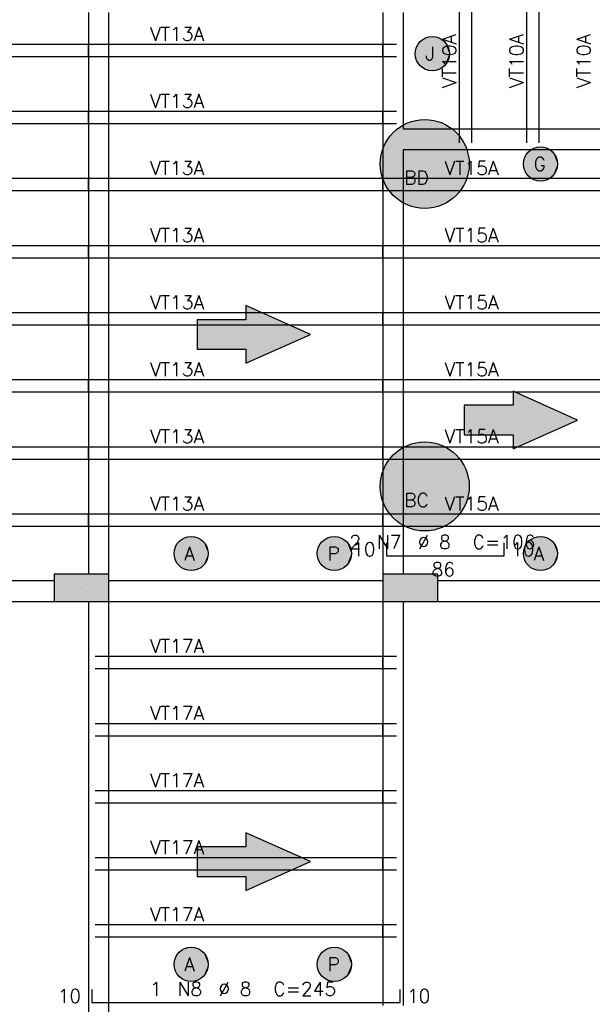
# Model space of a CAD drawing. Extents: x 0 to 119, y 0 to 84.
# Tile 14 of 21: x 19 to 27, y 48 to 62. Entities that reach past the tile are written whole.
import ezdxf

# ---------------------------------------------------------------- set-up
doc = ezdxf.new("R2010")
doc.units = 0
doc.header["$MEASUREMENT"] = 0
for name, color, linetype in [('1', 1, 'CONTINUOUS'), ('2', 2, 'CONTINUOUS'), ('6', 6, 'CONTINUOUS'), ('9', 9, 'CONTINUOUS')]:
    doc.layers.add(name, color=color, linetype=linetype)
doc.styles.get("Standard").update_dxf_attribs({"font": 'ROMANS.SHX'})

msp = doc.modelspace()

# ---------------------------------------------------------------- linework, layer by layer
at = {"layer": '1', "linetype": 'Continuous'}
for p, q in [((25.29187, 60.69299), (25.29187, 62.89299)), ((25.47187, 60.69299), (25.47187, 62.89299)), ((26.27187, 60.69299), (26.27187, 62.89299)), ((26.45187, 60.69299), (26.45187, 62.89299)), ((14.87187, 61.93299), (19.87187, 61.93299)), ((19.87187, 61.75299), (19.87187, 61.93299)), ((19.87187, 61.93299), (20.07187, 61.93299)), ((19.97187, 61.93299), (20.17187, 61.93299)), ((20.17187, 61.93299), (24.17187, 61.93299)), ((20.17187, 61.75299), (20.17187, 61.93299)), ((24.17187, 61.75299), (24.17187, 61.93299)), ((24.17187, 61.93299), (24.37187, 61.93299)), ((14.87187, 61.75299), (19.87187, 61.75299)), ((19.87187, 61.75299), (20.07187, 61.75299)), ((19.97187, 61.75299), (20.17187, 61.75299)), ((20.17187, 61.75299), (24.17187, 61.75299)), ((24.17187, 61.75299), (24.37187, 61.75299)), ((14.87187, 60.95299), (19.87187, 60.95299)), ((19.87187, 60.77299), (19.87187, 60.95299)), ((19.87187, 60.95299), (20.07187, 60.95299)), ((19.97187, 60.95299), (20.17187, 60.95299)), ((20.17187, 60.95299), (24.17187, 60.95299)), ((20.17187, 60.77299), (20.17187, 60.95299)), ((24.17187, 60.77299), (24.17187, 60.95299)), ((24.17187, 60.95299), (24.37187, 60.95299)), ((14.87187, 60.77299), (19.87187, 60.77299)), ((19.87187, 60.77299), (20.07187, 60.77299)), ((19.97187, 60.77299), (20.17187, 60.77299)), ((20.17187, 60.77299), (24.17187, 60.77299)), ((24.17187, 60.77299), (24.37187, 60.77299)), ((25.47187, 60.69299), (25.29187, 60.69299)), ((25.29187, 60.49299), (25.29187, 60.69299)), ((25.47187, 60.49299), (25.47187, 60.69299)), ((26.45187, 60.69299), (26.27187, 60.69299)), ((26.27187, 60.49299), (26.27187, 60.69299)), ((26.45187, 60.49299), (26.45187, 60.69299)), ((14.87187, 59.97299), (19.87187, 59.97299)), ((19.87187, 59.79299), (19.87187, 59.97299)), ((19.87187, 59.97299), (20.07187, 59.97299)), ((19.97187, 59.97299), (20.17187, 59.97299)), ((20.17187, 59.97299), (24.17187, 59.97299)), ((20.17187, 59.79299), (20.17187, 59.97299)), ((24.17187, 59.79299), (24.17187, 59.97299)), ((24.17187, 59.97299), (24.37187, 59.97299)), ((24.27187, 59.97299), (24.47187, 59.97299)), ((24.47187, 59.97299), (27.67187, 59.97299)), ((24.47187, 59.79299), (24.47187, 59.97299)), ((14.87187, 59.79299), (19.87187, 59.79299)), ((19.87187, 59.79299), (20.07187, 59.79299)), ((19.97187, 59.79299), (20.17187, 59.79299)), ((20.17187, 59.79299), (24.17187, 59.79299)), ((24.17187, 59.79299), (24.37187, 59.79299)), ((24.27187, 59.79299), (24.47187, 59.79299)), ((24.47187, 59.79299), (27.67187, 59.79299)), ((14.87187, 58.99299), (19.87187, 58.99299)), ((19.87187, 58.81299), (19.87187, 58.99299)), ((19.87187, 58.99299), (20.07187, 58.99299)), ((19.97187, 58.99299), (20.17187, 58.99299)), ((20.17187, 58.99299), (24.17187, 58.99299)), ((20.17187, 58.81299), (20.17187, 58.99299)), ((24.17187, 58.81299), (24.17187, 58.99299)), ((24.17187, 58.99299), (24.37187, 58.99299)), ((24.27187, 58.99299), (24.47187, 58.99299)), ((24.47187, 58.99299), (27.67187, 58.99299)), ((24.47187, 58.81299), (24.47187, 58.99299)), ((14.87187, 58.81299), (19.87187, 58.81299)), ((19.87187, 58.81299), (20.07187, 58.81299)), ((19.97187, 58.81299), (20.17187, 58.81299)), ((20.17187, 58.81299), (24.17187, 58.81299)), ((24.17187, 58.81299), (24.37187, 58.81299)), ((24.27187, 58.81299), (24.47187, 58.81299)), ((24.47187, 58.81299), (27.67187, 58.81299)), ((14.87187, 58.01299), (19.87187, 58.01299)), ((19.87187, 57.83299), (19.87187, 58.01299)), ((19.87187, 58.01299), (20.07187, 58.01299)), ((19.97187, 58.01299), (20.17187, 58.01299)), ((20.17187, 58.01299), (24.17187, 58.01299)), ((20.17187, 57.83299), (20.17187, 58.01299)), ((24.17187, 57.83299), (24.17187, 58.01299)), ((24.17187, 58.01299), (24.37187, 58.01299)), ((24.27187, 58.01299), (24.47187, 58.01299)), ((24.47187, 58.01299), (27.67187, 58.01299)), ((24.47187, 57.83299), (24.47187, 58.01299)), ((14.87187, 57.83299), (19.87187, 57.83299)), ((19.87187, 57.83299), (20.07187, 57.83299)), ((19.97187, 57.83299), (20.17187, 57.83299)), ((20.17187, 57.83299), (24.17187, 57.83299)), ((24.17187, 57.83299), (24.37187, 57.83299)), ((24.27187, 57.83299), (24.47187, 57.83299)), ((24.47187, 57.83299), (27.67187, 57.83299)), ((14.87187, 57.03299), (19.87187, 57.03299)), ((19.87187, 56.85299), (19.87187, 57.03299)), ((19.87187, 57.03299), (20.07187, 57.03299)), ((19.97187, 57.03299), (20.17187, 57.03299)), ((20.17187, 57.03299), (24.17187, 57.03299)), ((20.17187, 56.85299), (20.17187, 57.03299)), ((24.17187, 56.85299), (24.17187, 57.03299)), ((24.17187, 57.03299), (24.37187, 57.03299)), ((24.27187, 57.03299), (24.47187, 57.03299)), ((24.47187, 57.03299), (27.67187, 57.03299)), ((24.47187, 56.85299), (24.47187, 57.03299)), ((14.87187, 56.85299), (19.87187, 56.85299)), ((19.87187, 56.85299), (20.07187, 56.85299)), ((19.97187, 56.85299), (20.17187, 56.85299)), ((20.17187, 56.85299), (24.17187, 56.85299)), ((24.17187, 56.85299), (24.37187, 56.85299)), ((24.27187, 56.85299), (24.47187, 56.85299)), ((24.47187, 56.85299), (27.67187, 56.85299)), ((14.87187, 56.05299), (19.87187, 56.05299)), ((19.87187, 55.87299), (19.87187, 56.05299)), ((19.87187, 56.05299), (20.07187, 56.05299)), ((19.97187, 56.05299), (20.17187, 56.05299)), ((20.17187, 56.05299), (24.17187, 56.05299)), ((20.17187, 55.87299), (20.17187, 56.05299)), ((24.17187, 55.87299), (24.17187, 56.05299)), ((24.17187, 56.05299), (24.37187, 56.05299)), ((24.27187, 56.05299), (24.47187, 56.05299)), ((24.47187, 56.05299), (27.67187, 56.05299)), ((24.47187, 55.87299), (24.47187, 56.05299)), ((14.87187, 55.87299), (19.87187, 55.87299)), ((19.87187, 55.87299), (20.07187, 55.87299)), ((19.97187, 55.87299), (20.17187, 55.87299)), ((20.17187, 55.87299), (24.17187, 55.87299)), ((24.17187, 55.87299), (24.37187, 55.87299)), ((24.27187, 55.87299), (24.47187, 55.87299)), ((24.47187, 55.87299), (27.67187, 55.87299)), ((14.87187, 55.07299), (19.87187, 55.07299)), ((19.87187, 54.89299), (19.87187, 55.07299)), ((19.87187, 55.07299), (20.07187, 55.07299)), ((19.97187, 55.07299), (20.17187, 55.07299)), ((20.17187, 55.07299), (24.17187, 55.07299)), ((20.17187, 54.89299), (20.17187, 55.07299)), ((24.17187, 54.89299), (24.17187, 55.07299)), ((24.17187, 55.07299), (24.37187, 55.07299)), ((24.27187, 55.07299), (24.47187, 55.07299)), ((24.47187, 55.07299), (27.67187, 55.07299)), ((24.47187, 54.89299), (24.47187, 55.07299)), ((14.87187, 54.89299), (19.87187, 54.89299)), ((19.87187, 54.89299), (20.07187, 54.89299)), ((19.97187, 54.89299), (20.17187, 54.89299)), ((20.17187, 54.89299), (24.17187, 54.89299)), ((24.17187, 54.89299), (24.37187, 54.89299)), ((24.27187, 54.89299), (24.47187, 54.89299)), ((24.47187, 54.89299), (27.67187, 54.89299)), ((19.77187, 53.99299), (19.77187, 53.99299)), ((24.57187, 53.99299), (24.57187, 53.99299)), ((19.97187, 52.99299), (20.17187, 52.99299)), ((20.17187, 52.99299), (24.17187, 52.99299)), ((20.17187, 52.81299), (20.17187, 52.99299)), ((24.17187, 52.81299), (24.17187, 52.99299)), ((24.17187, 52.99299), (24.37187, 52.99299)), ((19.97187, 52.81299), (20.17187, 52.81299)), ((20.17187, 52.81299), (24.17187, 52.81299)), ((24.17187, 52.81299), (24.37187, 52.81299)), ((19.97187, 52.01299), (20.17187, 52.01299)), ((20.17187, 52.01299), (24.17187, 52.01299)), ((20.17187, 51.83299), (20.17187, 52.01299)), ((24.17187, 51.83299), (24.17187, 52.01299)), ((24.17187, 52.01299), (24.37187, 52.01299)), ((19.97187, 51.83299), (20.17187, 51.83299)), ((20.17187, 51.83299), (24.17187, 51.83299)), ((24.17187, 51.83299), (24.37187, 51.83299)), ((19.97187, 51.03299), (20.17187, 51.03299)), ((20.17187, 51.03299), (24.17187, 51.03299)), ((20.17187, 50.85299), (20.17187, 51.03299)), ((24.17187, 50.85299), (24.17187, 51.03299)), ((24.17187, 51.03299), (24.37187, 51.03299)), ((19.97187, 50.85299), (20.17187, 50.85299)), ((20.17187, 50.85299), (24.17187, 50.85299)), ((24.17187, 50.85299), (24.37187, 50.85299)), ((19.97187, 50.05299), (20.17187, 50.05299)), ((20.17187, 50.05299), (24.17187, 50.05299)), ((20.17187, 49.87299), (20.17187, 50.05299)), ((24.17187, 49.87299), (24.17187, 50.05299)), ((24.17187, 50.05299), (24.37187, 50.05299)), ((19.97187, 49.87299), (20.17187, 49.87299)), ((20.17187, 49.87299), (24.17187, 49.87299)), ((24.17187, 49.87299), (24.37187, 49.87299)), ((19.97187, 49.07299), (20.17187, 49.07299)), ((20.17187, 49.07299), (24.17187, 49.07299)), ((20.17187, 48.89299), (20.17187, 49.07299)), ((24.17187, 48.89299), (24.17187, 49.07299)), ((24.17187, 49.07299), (24.37187, 49.07299)), ((19.97187, 48.89299), (20.17187, 48.89299)), ((20.17187, 48.89299), (24.17187, 48.89299)), ((24.17187, 48.89299), (24.37187, 48.89299))]:
    msp.add_line(p, q, dxfattribs=at)
for points in [[(19.87187, 62.39299), (19.87187, 54.19299)], [(20.17187, 54.19299), (20.17187, 62.39299)], [(24.17187, 62.39299), (24.17187, 60.54299)], [(24.47187, 60.69299), (24.47187, 62.39299)], [(27.82187, 60.69299), (24.47187, 60.69299)], [(24.17187, 60.54299), (24.17187, 54.19299)], [(24.47187, 54.19299), (24.47187, 60.39299)], [(24.47187, 60.39299), (27.67187, 60.39299)], [(19.37187, 54.09299), (14.87187, 54.09299)], [(24.17187, 54.09299), (20.17187, 54.09299)], [(27.67187, 54.09299), (24.97187, 54.09299)], [(14.72187, 53.79299), (19.37187, 53.79299)], [(19.87187, 53.79299), (19.87187, 47.79299)], [(20.17187, 53.79299), (24.17187, 53.79299)], [(20.17187, 47.79299), (20.17187, 53.79299)], [(24.17187, 53.79299), (24.17187, 47.89299)], [(24.47187, 47.89299), (24.47187, 53.79299)], [(24.97187, 53.79299), (27.82187, 53.79299)]]:
    msp.add_lwpolyline(points, dxfattribs=at)
at = {"layer": '2', "linetype": 'Continuous'}
for points in [[(19.37187, 54.19299), (19.37187, 53.79299), (20.17187, 53.79299), (20.17187, 54.19299), (19.37187, 54.19299)], [(24.17187, 54.19299), (24.17187, 53.79299), (24.97187, 53.79299), (24.97187, 54.19299), (24.17187, 54.19299)]]:
    msp.add_lwpolyline(points, dxfattribs=at)
at = {"layer": '6', "linetype": 'Continuous'}
for p, q in [((24.22187, 54.65099), (24.22187, 54.46099)), ((25.94187, 54.46099), (25.94187, 54.65099)), ((24.22187, 54.46099), (25.94187, 54.46099)), ((19.92187, 48.12499), (19.92187, 47.93499)), ((24.42187, 47.93499), (24.42187, 48.12499)), ((19.92187, 47.93499), (24.42187, 47.93499))]:
    msp.add_line(p, q, dxfattribs=at)
for points in [[(21.459937, 57.477712), (22.17187, 57.477712), (22.17187, 57.271905), (23.113128, 57.69299), (22.17187, 58.114075), (22.17187, 57.908268), (21.459937, 57.908268), (21.459937, 57.477712)], [(25.359937, 56.227712), (26.07187, 56.227712), (26.07187, 56.021905), (27.013128, 56.44299), (26.07187, 56.864075), (26.07187, 56.658268), (25.359937, 56.658268), (25.359937, 56.227712)], [(21.459937, 49.777712), (22.17187, 49.777712), (22.17187, 49.571905), (23.113128, 49.99299), (22.17187, 50.414075), (22.17187, 50.208268), (21.459937, 50.208268), (21.459937, 49.777712)]]:
    msp.add_lwpolyline(points, dxfattribs=at)
for centre, radius in [((24.89187, 61.79299), 0.25), ((24.78187, 60.18299), 0.65), ((26.47187, 60.18299), 0.25), ((24.78187, 55.47299), 0.65), ((21.37187, 54.49299), 0.25), ((23.46187, 54.49299), 0.25), ((26.47187, 54.49299), 0.25), ((21.37187, 48.49299), 0.25), ((23.46187, 48.49299), 0.25)]:
    msp.add_circle(centre, radius, dxfattribs=at)
at = {"layer": '9', "linetype": 'Continuous'}
for points in [[(25.14187, 61.79299), (24.732514, 61.985618), (24.689616, 61.939936)], [(25.14187, 61.79299), (24.785425, 62.019197), (24.732514, 61.985618)], [(25.14187, 61.79299), (24.845025, 62.038562), (24.785425, 62.019197)], [(25.14187, 61.79299), (24.907568, 62.042497), (24.845025, 62.038562)], [(25.14187, 61.79299), (24.969124, 62.030754), (24.907568, 62.042497)], [(25.14187, 61.79299), (25.025827, 62.004072), (24.969124, 62.030754)], [(25.14187, 61.79299), (25.074112, 61.964127), (25.025827, 62.004072)], [(25.14187, 61.79299), (24.659426, 61.885021), (24.643841, 61.824323)], [(25.14187, 61.79299), (24.689616, 61.939936), (24.659426, 61.885021)], [(25.14187, 61.79299), (25.110947, 61.913428), (25.074112, 61.964127)], [(25.14187, 61.79299), (25.134016, 61.855162), (25.110947, 61.913428)], [(25.14187, 61.79299), (24.643841, 61.824323), (24.643841, 61.761657)], [(25.14187, 61.79299), (24.643841, 61.761657), (24.659426, 61.700959)], [(25.14187, 61.79299), (24.659426, 61.700959), (24.689616, 61.646044)], [(25.14187, 61.79299), (24.689616, 61.646044), (24.732514, 61.600362)], [(25.14187, 61.79299), (24.732514, 61.600362), (24.785425, 61.566783)], [(25.14187, 61.79299), (24.785425, 61.566783), (24.845025, 61.547418)], [(25.14187, 61.79299), (24.845025, 61.547418), (24.907568, 61.543483)], [(25.14187, 61.79299), (24.907568, 61.543483), (24.969124, 61.555226)], [(25.14187, 61.79299), (24.969124, 61.555226), (25.025827, 61.581908)], [(25.14187, 61.79299), (25.025827, 61.581908), (25.074112, 61.621853)], [(25.14187, 61.79299), (25.074112, 61.621853), (25.110947, 61.672552)], [(25.14187, 61.79299), (25.110947, 61.672552), (25.134016, 61.730818)], [(25.14187, 61.79299), (25.134016, 61.730818), (25.14187, 61.79299)], [(25.43187, 60.18299), (24.737512, 60.831475), (24.649624, 60.819395)], [(25.43187, 60.18299), (24.826228, 60.831475), (24.737512, 60.831475)], [(25.43187, 60.18299), (24.914116, 60.819395), (24.826228, 60.831475)], [(25.43187, 60.18299), (24.407028, 60.71402), (24.33821, 60.658033)], [(25.43187, 60.18299), (24.482828, 60.760115), (24.407028, 60.71402)], [(25.43187, 60.18299), (24.564198, 60.79546), (24.482828, 60.760115)], [(25.43187, 60.18299), (24.649624, 60.819395), (24.564198, 60.79546)], [(25.43187, 60.18299), (24.999542, 60.79546), (24.914116, 60.819395)], [(25.43187, 60.18299), (25.080912, 60.760115), (24.999542, 60.79546)], [(25.43187, 60.18299), (25.156712, 60.71402), (25.080912, 60.760115)], [(25.43187, 60.18299), (25.22553, 60.658033), (25.156712, 60.71402)], [(25.43187, 60.18299), (24.277658, 60.593197), (24.226497, 60.52072)], [(25.43187, 60.18299), (24.33821, 60.658033), (24.277658, 60.593197)], [(25.43187, 60.18299), (25.286082, 60.593197), (25.22553, 60.658033)], [(25.43187, 60.18299), (25.337243, 60.52072), (25.286082, 60.593197)], [(25.43187, 60.18299), (24.185683, 60.441951), (24.155974, 60.358358)], [(25.43187, 60.18299), (24.226497, 60.52072), (24.185683, 60.441951)], [(25.43187, 60.18299), (25.378057, 60.441951), (25.337243, 60.52072)], [(25.43187, 60.18299), (25.407766, 60.358358), (25.378057, 60.441951)], [(26.72187, 60.18299), (26.365425, 60.409197), (26.312514, 60.375618)], [(26.72187, 60.18299), (26.425025, 60.428562), (26.365425, 60.409197)], [(26.72187, 60.18299), (26.487568, 60.432497), (26.425025, 60.428562)], [(26.72187, 60.18299), (26.549124, 60.420754), (26.487568, 60.432497)], [(26.72187, 60.18299), (26.605827, 60.394072), (26.549124, 60.420754)], [(25.43187, 60.18299), (24.137924, 60.271498), (24.13187, 60.18299)], [(25.43187, 60.18299), (24.155974, 60.358358), (24.137924, 60.271498)], [(25.43187, 60.18299), (25.425816, 60.271498), (25.407766, 60.358358)], [(26.72187, 60.18299), (26.239426, 60.275021), (26.223841, 60.214323)], [(26.72187, 60.18299), (26.269616, 60.329936), (26.239426, 60.275021)], [(26.72187, 60.18299), (26.312514, 60.375618), (26.269616, 60.329936)], [(26.72187, 60.18299), (26.654112, 60.354127), (26.605827, 60.394072)], [(26.72187, 60.18299), (26.690947, 60.303428), (26.654112, 60.354127)], [(26.72187, 60.18299), (26.714016, 60.245162), (26.690947, 60.303428)], [(25.43187, 60.18299), (24.13187, 60.18299), (24.137924, 60.094482)], [(25.43187, 60.18299), (24.137924, 60.094482), (24.155974, 60.007622)], [(25.43187, 60.18299), (24.155974, 60.007622), (24.185683, 59.924029)], [(25.43187, 60.18299), (24.185683, 59.924029), (24.226497, 59.84526)], [(25.43187, 60.18299), (24.226497, 59.84526), (24.277658, 59.772783)], [(25.43187, 60.18299), (24.277658, 59.772783), (24.33821, 59.707947)], [(25.43187, 60.18299), (24.33821, 59.707947), (24.407028, 59.65196)], [(25.43187, 60.18299), (24.407028, 59.65196), (24.482828, 59.605865)], [(25.43187, 60.18299), (24.482828, 59.605865), (24.564198, 59.57052)], [(25.43187, 60.18299), (24.564198, 59.57052), (24.649624, 59.546585)], [(25.43187, 60.18299), (24.649624, 59.546585), (24.737512, 59.534505)], [(25.43187, 60.18299), (24.737512, 59.534505), (24.826228, 59.534505)], [(25.43187, 60.18299), (24.826228, 59.534505), (24.914116, 59.546585)], [(25.43187, 60.18299), (24.914116, 59.546585), (24.999542, 59.57052)], [(25.43187, 60.18299), (24.999542, 59.57052), (25.080912, 59.605865)], [(25.43187, 60.18299), (25.080912, 59.605865), (25.156712, 59.65196)], [(25.43187, 60.18299), (25.156712, 59.65196), (25.22553, 59.707947)], [(25.43187, 60.18299), (25.22553, 59.707947), (25.286082, 59.772783)], [(25.43187, 60.18299), (25.286082, 59.772783), (25.337243, 59.84526)], [(25.43187, 60.18299), (25.337243, 59.84526), (25.378057, 59.924029)], [(25.43187, 60.18299), (25.378057, 59.924029), (25.407766, 60.007622)], [(25.43187, 60.18299), (25.407766, 60.007622), (25.425816, 60.094482)], [(25.43187, 60.18299), (25.425816, 60.094482), (25.43187, 60.18299)], [(26.72187, 60.18299), (26.223841, 60.214323), (26.223841, 60.151657)], [(26.72187, 60.18299), (26.223841, 60.151657), (26.239426, 60.090959)], [(26.72187, 60.18299), (26.239426, 60.090959), (26.269616, 60.036044)], [(26.72187, 60.18299), (26.269616, 60.036044), (26.312514, 59.990362)], [(26.72187, 60.18299), (26.312514, 59.990362), (26.365425, 59.956783)], [(26.72187, 60.18299), (26.365425, 59.956783), (26.425025, 59.937418)], [(26.72187, 60.18299), (26.425025, 59.937418), (26.487568, 59.933483)], [(26.72187, 60.18299), (26.487568, 59.933483), (26.549124, 59.945226)], [(26.72187, 60.18299), (26.549124, 59.945226), (26.605827, 59.971908)], [(26.72187, 60.18299), (26.605827, 59.971908), (26.654112, 60.011853)], [(26.72187, 60.18299), (26.654112, 60.011853), (26.690947, 60.062552)], [(26.72187, 60.18299), (26.690947, 60.062552), (26.714016, 60.120818)], [(26.72187, 60.18299), (26.714016, 60.120818), (26.72187, 60.18299)], [(22.17187, 57.908268), (23.113128, 57.69299), (22.17187, 58.114075)], [(22.17187, 57.477712), (22.17187, 57.908268), (21.459937, 57.908268)], [(22.17187, 57.477712), (21.459937, 57.908268), (21.459937, 57.477712)], [(22.17187, 57.477712), (23.113128, 57.69299), (22.17187, 57.908268)], [(22.17187, 57.477712), (22.17187, 57.271905), (23.113128, 57.69299)], [(26.07187, 56.658268), (27.013128, 56.44299), (26.07187, 56.864075)], [(26.07187, 56.227712), (26.07187, 56.658268), (25.359937, 56.658268)], [(26.07187, 56.227712), (25.359937, 56.658268), (25.359937, 56.227712)], [(26.07187, 56.227712), (27.013128, 56.44299), (26.07187, 56.658268)], [(26.07187, 56.227712), (26.07187, 56.021905), (27.013128, 56.44299)], [(25.43187, 55.47299), (24.564198, 56.08546), (24.482828, 56.050115)], [(25.43187, 55.47299), (24.649624, 56.109395), (24.564198, 56.08546)], [(25.43187, 55.47299), (24.737512, 56.121475), (24.649624, 56.109395)], [(25.43187, 55.47299), (24.826228, 56.121475), (24.737512, 56.121475)], [(25.43187, 55.47299), (24.914116, 56.109395), (24.826228, 56.121475)], [(25.43187, 55.47299), (24.999542, 56.08546), (24.914116, 56.109395)], [(25.43187, 55.47299), (25.080912, 56.050115), (24.999542, 56.08546)], [(25.43187, 55.47299), (24.33821, 55.948033), (24.277658, 55.883197)], [(25.43187, 55.47299), (24.407028, 56.00402), (24.33821, 55.948033)], [(25.43187, 55.47299), (24.482828, 56.050115), (24.407028, 56.00402)], [(25.43187, 55.47299), (25.156712, 56.00402), (25.080912, 56.050115)], [(25.43187, 55.47299), (25.22553, 55.948033), (25.156712, 56.00402)], [(25.43187, 55.47299), (25.286082, 55.883197), (25.22553, 55.948033)], [(25.43187, 55.47299), (24.226497, 55.81072), (24.185683, 55.731951)], [(25.43187, 55.47299), (24.277658, 55.883197), (24.226497, 55.81072)], [(25.43187, 55.47299), (25.337243, 55.81072), (25.286082, 55.883197)], [(25.43187, 55.47299), (25.378057, 55.731951), (25.337243, 55.81072)], [(25.43187, 55.47299), (24.185683, 55.731951), (24.155974, 55.648358)], [(25.43187, 55.47299), (25.407766, 55.648358), (25.378057, 55.731951)], [(25.43187, 55.47299), (24.137924, 55.561498), (24.13187, 55.47299)], [(25.43187, 55.47299), (24.155974, 55.648358), (24.137924, 55.561498)], [(25.43187, 55.47299), (25.425816, 55.561498), (25.407766, 55.648358)], [(25.43187, 55.47299), (24.13187, 55.47299), (24.137924, 55.384482)], [(25.43187, 55.47299), (24.137924, 55.384482), (24.155974, 55.297622)], [(25.43187, 55.47299), (24.155974, 55.297622), (24.185683, 55.214029)], [(25.43187, 55.47299), (24.185683, 55.214029), (24.226497, 55.13526)], [(25.43187, 55.47299), (24.226497, 55.13526), (24.277658, 55.062783)], [(25.43187, 55.47299), (24.277658, 55.062783), (24.33821, 54.997947)], [(25.43187, 55.47299), (24.33821, 54.997947), (24.407028, 54.94196)], [(25.43187, 55.47299), (24.407028, 54.94196), (24.482828, 54.895865)], [(25.43187, 55.47299), (24.482828, 54.895865), (24.564198, 54.86052)], [(25.43187, 55.47299), (24.564198, 54.86052), (24.649624, 54.836585)], [(25.43187, 55.47299), (24.649624, 54.836585), (24.737512, 54.824505)], [(25.43187, 55.47299), (24.737512, 54.824505), (24.826228, 54.824505)], [(25.43187, 55.47299), (24.826228, 54.824505), (24.914116, 54.836585)], [(25.43187, 55.47299), (24.914116, 54.836585), (24.999542, 54.86052)], [(25.43187, 55.47299), (24.999542, 54.86052), (25.080912, 54.895865)], [(25.43187, 55.47299), (25.080912, 54.895865), (25.156712, 54.94196)], [(25.43187, 55.47299), (25.156712, 54.94196), (25.22553, 54.997947)], [(25.43187, 55.47299), (25.22553, 54.997947), (25.286082, 55.062783)], [(25.43187, 55.47299), (25.286082, 55.062783), (25.337243, 55.13526)], [(25.43187, 55.47299), (25.337243, 55.13526), (25.378057, 55.214029)], [(25.43187, 55.47299), (25.378057, 55.214029), (25.407766, 55.297622)], [(25.43187, 55.47299), (25.407766, 55.297622), (25.425816, 55.384482)], [(25.43187, 55.47299), (25.425816, 55.384482), (25.43187, 55.47299)], [(21.62187, 54.49299), (21.212514, 54.685618), (21.169616, 54.639936)], [(21.62187, 54.49299), (21.265425, 54.719197), (21.212514, 54.685618)], [(21.62187, 54.49299), (21.325025, 54.738562), (21.265425, 54.719197)], [(21.62187, 54.49299), (21.387568, 54.742497), (21.325025, 54.738562)], [(21.62187, 54.49299), (21.449124, 54.730754), (21.387568, 54.742497)], [(21.62187, 54.49299), (21.505827, 54.704072), (21.449124, 54.730754)], [(21.62187, 54.49299), (21.554112, 54.664127), (21.505827, 54.704072)], [(21.62187, 54.49299), (21.590947, 54.613428), (21.554112, 54.664127)], [(23.71187, 54.49299), (23.302514, 54.685618), (23.259616, 54.639936)], [(23.71187, 54.49299), (23.355425, 54.719197), (23.302514, 54.685618)], [(23.71187, 54.49299), (23.415025, 54.738562), (23.355425, 54.719197)], [(23.71187, 54.49299), (23.477568, 54.742497), (23.415025, 54.738562)], [(23.71187, 54.49299), (23.539124, 54.730754), (23.477568, 54.742497)], [(23.71187, 54.49299), (23.595827, 54.704072), (23.539124, 54.730754)], [(23.71187, 54.49299), (23.644112, 54.664127), (23.595827, 54.704072)], [(23.71187, 54.49299), (23.680947, 54.613428), (23.644112, 54.664127)], [(26.72187, 54.49299), (26.312514, 54.685618), (26.269616, 54.639936)], [(26.72187, 54.49299), (26.365425, 54.719197), (26.312514, 54.685618)], [(26.72187, 54.49299), (26.425025, 54.738562), (26.365425, 54.719197)], [(26.72187, 54.49299), (26.487568, 54.742497), (26.425025, 54.738562)], [(26.72187, 54.49299), (26.549124, 54.730754), (26.487568, 54.742497)], [(26.72187, 54.49299), (26.605827, 54.704072), (26.549124, 54.730754)], [(26.72187, 54.49299), (26.654112, 54.664127), (26.605827, 54.704072)], [(26.72187, 54.49299), (26.690947, 54.613428), (26.654112, 54.664127)], [(21.62187, 54.49299), (21.139426, 54.585021), (21.123841, 54.524323)], [(21.62187, 54.49299), (21.123841, 54.524323), (21.123841, 54.461657)], [(21.62187, 54.49299), (21.169616, 54.639936), (21.139426, 54.585021)], [(21.62187, 54.49299), (21.614016, 54.555162), (21.590947, 54.613428)], [(23.71187, 54.49299), (23.229426, 54.585021), (23.213841, 54.524323)], [(23.71187, 54.49299), (23.213841, 54.524323), (23.213841, 54.461657)], [(23.71187, 54.49299), (23.259616, 54.639936), (23.229426, 54.585021)], [(23.71187, 54.49299), (23.704016, 54.555162), (23.680947, 54.613428)], [(26.72187, 54.49299), (26.239426, 54.585021), (26.223841, 54.524323)], [(26.72187, 54.49299), (26.223841, 54.524323), (26.223841, 54.461657)], [(26.72187, 54.49299), (26.269616, 54.639936), (26.239426, 54.585021)], [(26.72187, 54.49299), (26.714016, 54.555162), (26.690947, 54.613428)], [(21.62187, 54.49299), (21.123841, 54.461657), (21.139426, 54.400959)], [(21.62187, 54.49299), (21.139426, 54.400959), (21.169616, 54.346044)], [(21.62187, 54.49299), (21.169616, 54.346044), (21.212514, 54.300362)], [(21.62187, 54.49299), (21.212514, 54.300362), (21.265425, 54.266783)], [(21.62187, 54.49299), (21.265425, 54.266783), (21.325025, 54.247418)], [(21.62187, 54.49299), (21.325025, 54.247418), (21.387568, 54.243483)], [(21.62187, 54.49299), (21.387568, 54.243483), (21.449124, 54.255226)], [(21.62187, 54.49299), (21.449124, 54.255226), (21.505827, 54.281908)], [(21.62187, 54.49299), (21.505827, 54.281908), (21.554112, 54.321853)], [(21.62187, 54.49299), (21.554112, 54.321853), (21.590947, 54.372552)], [(21.62187, 54.49299), (21.590947, 54.372552), (21.614016, 54.430818)], [(21.62187, 54.49299), (21.614016, 54.430818), (21.62187, 54.49299)], [(23.71187, 54.49299), (23.213841, 54.461657), (23.229426, 54.400959)], [(23.71187, 54.49299), (23.229426, 54.400959), (23.259616, 54.346044)], [(23.71187, 54.49299), (23.259616, 54.346044), (23.302514, 54.300362)], [(23.71187, 54.49299), (23.302514, 54.300362), (23.355425, 54.266783)], [(23.71187, 54.49299), (23.355425, 54.266783), (23.415025, 54.247418)], [(23.71187, 54.49299), (23.415025, 54.247418), (23.477568, 54.243483)], [(23.71187, 54.49299), (23.477568, 54.243483), (23.539124, 54.255226)], [(23.71187, 54.49299), (23.539124, 54.255226), (23.595827, 54.281908)], [(23.71187, 54.49299), (23.595827, 54.281908), (23.644112, 54.321853)], [(23.71187, 54.49299), (23.644112, 54.321853), (23.680947, 54.372552)], [(23.71187, 54.49299), (23.680947, 54.372552), (23.704016, 54.430818)], [(23.71187, 54.49299), (23.704016, 54.430818), (23.71187, 54.49299)], [(26.72187, 54.49299), (26.223841, 54.461657), (26.239426, 54.400959)], [(26.72187, 54.49299), (26.239426, 54.400959), (26.269616, 54.346044)], [(26.72187, 54.49299), (26.269616, 54.346044), (26.312514, 54.300362)], [(26.72187, 54.49299), (26.312514, 54.300362), (26.365425, 54.266783)], [(26.72187, 54.49299), (26.365425, 54.266783), (26.425025, 54.247418)], [(26.72187, 54.49299), (26.425025, 54.247418), (26.487568, 54.243483)], [(26.72187, 54.49299), (26.487568, 54.243483), (26.549124, 54.255226)], [(26.72187, 54.49299), (26.549124, 54.255226), (26.605827, 54.281908)], [(26.72187, 54.49299), (26.605827, 54.281908), (26.654112, 54.321853)], [(26.72187, 54.49299), (26.654112, 54.321853), (26.690947, 54.372552)], [(26.72187, 54.49299), (26.690947, 54.372552), (26.714016, 54.430818)], [(26.72187, 54.49299), (26.714016, 54.430818), (26.72187, 54.49299)], [(19.37187, 54.19299), (19.37187, 53.79299), (20.17187, 53.79299)], [(19.37187, 54.19299), (20.17187, 53.79299), (20.17187, 54.19299)], [(19.37187, 54.19299), (20.17187, 54.19299), (19.37187, 54.19299)], [(24.17187, 54.19299), (24.17187, 53.79299), (24.97187, 53.79299)], [(24.17187, 54.19299), (24.97187, 53.79299), (24.97187, 54.19299)], [(24.17187, 54.19299), (24.97187, 54.19299), (24.17187, 54.19299)], [(22.17187, 50.208268), (23.113128, 49.99299), (22.17187, 50.414075)], [(22.17187, 49.777712), (22.17187, 50.208268), (21.459937, 50.208268)], [(22.17187, 49.777712), (21.459937, 50.208268), (21.459937, 49.777712)], [(22.17187, 49.777712), (23.113128, 49.99299), (22.17187, 50.208268)], [(22.17187, 49.777712), (22.17187, 49.571905), (23.113128, 49.99299)], [(21.62187, 48.49299), (21.169616, 48.639936), (21.139426, 48.585021)], [(21.62187, 48.49299), (21.212514, 48.685618), (21.169616, 48.639936)], [(21.62187, 48.49299), (21.265425, 48.719197), (21.212514, 48.685618)], [(21.62187, 48.49299), (21.325025, 48.738562), (21.265425, 48.719197)], [(21.62187, 48.49299), (21.387568, 48.742497), (21.325025, 48.738562)], [(21.62187, 48.49299), (21.449124, 48.730754), (21.387568, 48.742497)], [(21.62187, 48.49299), (21.505827, 48.704072), (21.449124, 48.730754)], [(21.62187, 48.49299), (21.554112, 48.664127), (21.505827, 48.704072)], [(21.62187, 48.49299), (21.590947, 48.613428), (21.554112, 48.664127)], [(21.62187, 48.49299), (21.614016, 48.555162), (21.590947, 48.613428)], [(23.71187, 48.49299), (23.259616, 48.639936), (23.229426, 48.585021)], [(23.71187, 48.49299), (23.302514, 48.685618), (23.259616, 48.639936)], [(23.71187, 48.49299), (23.355425, 48.719197), (23.302514, 48.685618)], [(23.71187, 48.49299), (23.415025, 48.738562), (23.355425, 48.719197)], [(23.71187, 48.49299), (23.477568, 48.742497), (23.415025, 48.738562)], [(23.71187, 48.49299), (23.539124, 48.730754), (23.477568, 48.742497)], [(23.71187, 48.49299), (23.595827, 48.704072), (23.539124, 48.730754)], [(23.71187, 48.49299), (23.644112, 48.664127), (23.595827, 48.704072)], [(23.71187, 48.49299), (23.680947, 48.613428), (23.644112, 48.664127)], [(23.71187, 48.49299), (23.704016, 48.555162), (23.680947, 48.613428)], [(21.62187, 48.49299), (21.139426, 48.585021), (21.123841, 48.524323)], [(21.62187, 48.49299), (21.123841, 48.524323), (21.123841, 48.461657)], [(21.62187, 48.49299), (21.123841, 48.461657), (21.139426, 48.400959)], [(21.62187, 48.49299), (21.139426, 48.400959), (21.169616, 48.346044)], [(21.62187, 48.49299), (21.169616, 48.346044), (21.212514, 48.300362)], [(21.62187, 48.49299), (21.212514, 48.300362), (21.265425, 48.266783)], [(21.62187, 48.49299), (21.265425, 48.266783), (21.325025, 48.247418)], [(21.62187, 48.49299), (21.325025, 48.247418), (21.387568, 48.243483)], [(21.62187, 48.49299), (21.387568, 48.243483), (21.449124, 48.255226)], [(21.62187, 48.49299), (21.449124, 48.255226), (21.505827, 48.281908)], [(21.62187, 48.49299), (21.505827, 48.281908), (21.554112, 48.321853)], [(21.62187, 48.49299), (21.554112, 48.321853), (21.590947, 48.372552)], [(21.62187, 48.49299), (21.590947, 48.372552), (21.614016, 48.430818)], [(21.62187, 48.49299), (21.614016, 48.430818), (21.62187, 48.49299)], [(23.71187, 48.49299), (23.229426, 48.585021), (23.213841, 48.524323)], [(23.71187, 48.49299), (23.213841, 48.524323), (23.213841, 48.461657)], [(23.71187, 48.49299), (23.213841, 48.461657), (23.229426, 48.400959)], [(23.71187, 48.49299), (23.229426, 48.400959), (23.259616, 48.346044)], [(23.71187, 48.49299), (23.259616, 48.346044), (23.302514, 48.300362)], [(23.71187, 48.49299), (23.302514, 48.300362), (23.355425, 48.266783)], [(23.71187, 48.49299), (23.355425, 48.266783), (23.415025, 48.247418)], [(23.71187, 48.49299), (23.415025, 48.247418), (23.477568, 48.243483)], [(23.71187, 48.49299), (23.477568, 48.243483), (23.539124, 48.255226)], [(23.71187, 48.49299), (23.539124, 48.255226), (23.595827, 48.281908)], [(23.71187, 48.49299), (23.595827, 48.281908), (23.644112, 48.321853)], [(23.71187, 48.49299), (23.644112, 48.321853), (23.680947, 48.372552)], [(23.71187, 48.49299), (23.680947, 48.372552), (23.704016, 48.430818)], [(23.71187, 48.49299), (23.704016, 48.430818), (23.71187, 48.49299)]]:
    msp.add_solid(points, dxfattribs=at)

# ---------------------------------------------------------------- texts
at = {"layer": '1', "linetype": 'Continuous'}
for s, p in [('VT13A', (20.77187, 61.98299)), ('VT13A', (20.77187, 61.00299)), ('VT13A', (20.77187, 60.02299)), ('VT15A', (25.07187, 60.02299)), ('VT13A', (20.77187, 59.04299)), ('VT15A', (25.07187, 59.04299)), ('VT13A', (20.77187, 58.06299)), ('VT15A', (25.07187, 58.06299)), ('VT13A', (20.77187, 57.08299)), ('VT15A', (25.07187, 57.08299)), ('VT13A', (20.77187, 56.10299)), ('VT15A', (25.07187, 56.10299)), ('VT13A', (20.77187, 55.12299)), ('VT15A', (25.07187, 55.12299)), ('VT17A', (20.77187, 53.04299)), ('VT17A', (20.77187, 52.06299)), ('VT17A', (20.77187, 51.08299)), ('VT17A', (20.77187, 50.10299)), ('VT17A', (20.77187, 49.12299))]:
    msp.add_text(s, height=0.2, dxfattribs=at).set_placement(p)
for p in [(25.24187, 61.29299), (26.22187, 61.29299), (27.20187, 61.29299)]:
    msp.add_text('VT10A', height=0.2, rotation=90, dxfattribs=at).set_placement(p)
at = {"layer": '2', "linetype": 'Continuous'}
for s, p in [('2', (23.68187, 54.56099)), ('10', (23.72187, 54.45599)), ('N7', (24.08187, 54.56099)), ('%%c 8', (24.68187, 54.56099)), ('C=106', (25.48187, 54.56099)), ('10', (26.04187, 54.45599)), ('86', (24.88187, 54.16099)), ('1', (20.77187, 48.03499)), ('N8', (21.17187, 48.03499)), ('%%c 8', (21.77187, 48.03499)), ('C=245', (22.57187, 48.03499)), ('10', (19.42187, 47.92999)), ('10', (24.52187, 47.92999))]:
    msp.add_text(s, height=0.2, dxfattribs=at).set_placement(p)
at = {"layer": '6', "linetype": 'Continuous'}
for s, p in [('J', (24.79187, 61.69299)), ('G', (26.37187, 60.08299)), ('BD ', (24.48187, 59.88299)), ('BC ', (24.48187, 55.17299)), ('A', (21.27187, 54.39299)), ('P', (23.36187, 54.39299)), ('A', (26.37187, 54.39299)), ('A', (21.27187, 48.39299)), ('P', (23.36187, 48.39299))]:
    msp.add_text(s, height=0.2, dxfattribs=at).set_placement(p)

doc.saveas('drawing.dxf')
